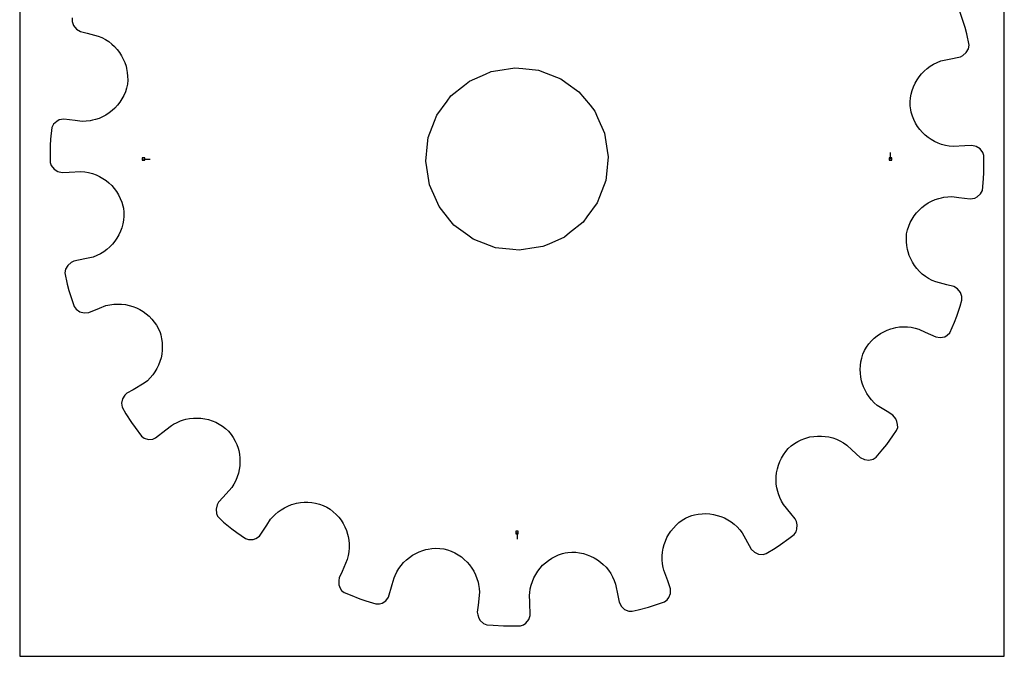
# Model space of a CAD drawing. Extents: x 0 to 216, y 0 to 279.
# Tile 1 of 2: x 0 to 216, y 0 to 140. Entities that reach past the tile are written whole.
import ezdxf

# ---------------------------------------------------------------- set-up
doc = ezdxf.new("R2010")
doc.units = 0

msp = doc.modelspace()

# ---------------------------------------------------------------- linework, layer by layer
at = {"layer": 'annotation', "color": 1}
for p, q in [((190.959435, 109.051908), (190.959435, 110.480658)), ((27.144382, 109.051908), (28.573132, 109.051908)), ((109.051908, 27.144382), (109.051908, 25.715632))]:
    msp.add_line(p, q, dxfattribs=at)
at = {"layer": 'boundary', "color": 5}
for p, q in [((206.89401, 139.20008), (206.161447, 141.378212)), ((11.487747, 139.978734), (11.481042, 139.232808)), ((11.481042, 139.232808), (11.809977, 138.306217)), ((11.809977, 138.306217), (12.432149, 137.544593)), ((207.338126, 137.87959), (206.89401, 139.20008)), ((12.432149, 137.544593), (13.300322, 137.028512)), ((13.300322, 137.028512), (14.780775, 136.647776)), ((14.780775, 136.647776), (17.222766, 136.019756)), ((17.222766, 136.019756), (18.031522, 135.673375)), ((207.677619, 136.528414), (207.338126, 137.87959)), ((208.223744, 134.018406), (207.677619, 136.528414)), ((18.031522, 135.673375), (18.795922, 135.263902)), ((18.795922, 135.263902), (19.514762, 134.794733)), ((19.514762, 134.794733), (20.184552, 134.270592)), ((20.184552, 134.270592), (20.803485, 133.695131)), ((208.056706, 133.212345), (208.223744, 134.018406)), ((20.803485, 133.695131), (21.369214, 133.072441)), ((21.369214, 133.072441), (21.879327, 132.406431)), ((21.879327, 132.406431), (22.331586, 131.701365)), ((22.331586, 131.701365), (22.723471, 130.960979)), ((206.25765, 131.458581), (206.816131, 131.748284)), ((206.816131, 131.748284), (207.568217, 132.374714)), ((207.568217, 132.374714), (208.056706, 133.212345)), ((22.723471, 130.960979), (23.052707, 130.189483)), ((23.052707, 130.189483), (23.316847, 129.390723)), ((199.659821, 129.40533), (200.387464, 129.85366)), ((200.387464, 129.85366), (201.158757, 130.241614)), ((201.158757, 130.241614), (201.971409, 130.565179)), ((201.971409, 130.565179), (203.783739, 130.972552)), ((203.783739, 130.972552), (206.25765, 131.458581)), ((23.316847, 129.390723), (23.439386, 128.879162)), ((23.439386, 128.879162), (23.592786, 128.045585)), ((23.592786, 128.045585), (23.674933, 127.195395)), ((197.23867, 127.084745), (197.765581, 127.736155)), ((197.765581, 127.736155), (198.346548, 128.342575)), ((198.346548, 128.342575), (198.978779, 128.900289)), ((198.978779, 128.900289), (199.659821, 129.40533)), ((23.616632, 125.461021), (23.438357, 124.601977)), ((23.683819, 126.332403), (23.616632, 125.461021)), ((23.674933, 127.195395), (23.683819, 126.332403)), ((196.008635, 124.899286), (196.357881, 125.662342)), ((196.357881, 125.662342), (196.76867, 126.392193)), ((196.76867, 126.392193), (197.23867, 127.084745)), ((23.167662, 123.773299), (22.830277, 122.980946)), ((23.438357, 124.601977), (23.167662, 123.773299)), ((195.358012, 122.448505), (195.506075, 123.288521)), ((195.506075, 123.288521), (195.723898, 124.106726)), ((195.723898, 124.106726), (196.008635, 124.899286)), ((21.96977, 121.517141), (21.454006, 120.85133)), ((22.429844, 122.22792), (21.96977, 121.517141)), ((22.830277, 122.980946), (22.429844, 122.22792)), ((195.28027, 120.719009), (195.282041, 121.590601)), ((195.282041, 121.590601), (195.358012, 122.448505)), ((19.608687, 119.153038), (18.906344, 118.696219)), ((20.269674, 119.66643), (19.608687, 119.153038)), ((20.886218, 120.233361), (20.269674, 119.66643)), ((21.454006, 120.85133), (20.886218, 120.233361)), ((195.376196, 119.846953), (195.28027, 120.719009)), ((195.487691, 119.310833), (195.376196, 119.846953)), ((195.737397, 118.4801), (195.487691, 119.310833)), ((7.426542, 116.668194), (7.01879, 115.953312)), ((8.150093, 117.313669), (7.426542, 116.668194)), ((8.682621, 117.614804), (8.150093, 117.313669)), ((9.679682, 117.780093), (8.682621, 117.614804)), ((12.182727, 117.47788), (9.679682, 117.780093)), ((13.700195, 117.294664), (12.182727, 117.47788)), ((14.579824, 117.32299), (13.700195, 117.294664)), ((15.441193, 117.426487), (14.579824, 117.32299)), ((15.964448, 117.535584), (15.441193, 117.426487)), ((16.589114, 117.694109), (15.964448, 117.535584)), ((17.392938, 117.963874), (16.589114, 117.694109)), ((18.166595, 118.298861), (17.392938, 117.963874)), ((18.906344, 118.696219), (18.166595, 118.298861)), ((196.054203, 117.683067), (195.737397, 118.4801)), ((196.435134, 116.922646), (196.054203, 117.683067)), ((196.875929, 116.202169), (196.435134, 116.922646)), ((7.01879, 115.953312), (6.762373, 113.397265)), ((197.374097, 115.524049), (196.875929, 116.202169)), ((197.92563, 114.892075), (197.374097, 115.524049)), ((198.526812, 114.309198), (197.92563, 114.892075)), ((6.762373, 113.397265), (6.6675, 112.007266)), ((199.174671, 113.778325), (198.526812, 114.309198)), ((199.866204, 113.302324), (199.174671, 113.778325)), ((200.596582, 112.884894), (199.866204, 113.302324)), ((201.362871, 112.529005), (200.596582, 112.884894)), ((202.162041, 112.237458), (201.362871, 112.529005)), ((6.6675, 112.007266), (6.691446, 109.709275)), ((202.990462, 112.013372), (202.162041, 112.237458)), ((203.844, 111.86031), (202.990462, 112.013372)), ((204.720204, 111.78074), (203.844, 111.86031)), ((207.236624, 111.938078), (204.720204, 111.78074)), ((208.762199, 112.033464), (207.236624, 111.938078)), ((209.74807, 111.810752), (208.762199, 112.033464)), ((210.574172, 111.278941), (209.74807, 111.810752)), ((211.173586, 110.499323), (210.574172, 111.278941)), ((211.397854, 109.787695), (211.173586, 110.499323)), ((6.691446, 109.709275), (6.705963, 108.316122)), ((6.705963, 108.316122), (6.930231, 107.604494)), ((211.412371, 108.394542), (211.397854, 109.787695)), ((211.436317, 106.096551), (211.412371, 108.394542)), ((6.930231, 107.604494), (7.529645, 106.824876)), ((7.529645, 106.824876), (8.355746, 106.293065)), ((8.355746, 106.293065), (9.341617, 106.070352)), ((9.341617, 106.070352), (10.867193, 106.165738)), ((10.867193, 106.165738), (13.383613, 106.323076)), ((13.383613, 106.323076), (14.259817, 106.243507)), ((14.259817, 106.243507), (15.113355, 106.090445)), ((15.113355, 106.090445), (15.941776, 105.866359)), ((15.941776, 105.866359), (16.740946, 105.574812)), ((211.341444, 104.706551), (211.436317, 106.096551)), ((16.740946, 105.574812), (17.507235, 105.218923)), ((17.507235, 105.218923), (18.237612, 104.801492)), ((18.237612, 104.801492), (18.929146, 104.325491)), ((18.929146, 104.325491), (19.577005, 103.794619)), ((19.577005, 103.794619), (20.178187, 103.211741)), ((211.085027, 102.150505), (211.341444, 104.706551)), ((20.178187, 103.211741), (20.72972, 102.579768)), ((20.72972, 102.579768), (21.227888, 101.901648)), ((21.227888, 101.901648), (21.668683, 101.18117)), ((210.677274, 101.435623), (211.085027, 102.150505)), ((21.668683, 101.18117), (22.049613, 100.42075)), ((22.049613, 100.42075), (22.36642, 99.623717)), ((22.36642, 99.623717), (22.616126, 98.792984)), ((198.49513, 98.950778), (199.197473, 99.407598)), ((199.197473, 99.407598), (199.937222, 99.804956)), ((199.937222, 99.804956), (200.710878, 100.139943)), ((200.710878, 100.139943), (201.514702, 100.409708)), ((201.514702, 100.409708), (202.139369, 100.568233)), ((202.139369, 100.568233), (202.662624, 100.67733)), ((202.662624, 100.67733), (203.523993, 100.780827)), ((203.523993, 100.780827), (204.403622, 100.809153)), ((204.403622, 100.809153), (205.92109, 100.625937)), ((205.92109, 100.625937), (208.424135, 100.323724)), ((208.424135, 100.323724), (209.421196, 100.489013)), ((209.421196, 100.489013), (209.953723, 100.790148)), ((209.953723, 100.790148), (210.677274, 101.435623)), ((22.616126, 98.792984), (22.727621, 98.256864)), ((22.727621, 98.256864), (22.823547, 97.384808)), ((22.823547, 97.384808), (22.821776, 96.513216)), ((196.134047, 96.586675), (196.64981, 97.252487)), ((196.64981, 97.252487), (197.217599, 97.870456)), ((197.217599, 97.870456), (197.834143, 98.437387)), ((197.834143, 98.437387), (198.49513, 98.950778)), ((22.745805, 95.655312), (22.597742, 94.815296)), ((22.821776, 96.513216), (22.745805, 95.655312)), ((194.936155, 94.330517), (195.27354, 95.12287)), ((195.27354, 95.12287), (195.673973, 95.875897)), ((195.673973, 95.875897), (196.134047, 96.586675)), ((22.095182, 93.20453), (21.745936, 92.441474)), ((22.379918, 93.997091), (22.095182, 93.20453)), ((22.597742, 94.815296), (22.379918, 93.997091)), ((194.487185, 92.642796), (194.66546, 93.50184)), ((194.66546, 93.50184), (194.936155, 94.330517)), ((20.865147, 91.019071), (20.338236, 90.367661)), ((21.335147, 91.711624), (20.865147, 91.019071)), ((21.745936, 92.441474), (21.335147, 91.711624)), ((194.419998, 91.771414), (194.487185, 92.642796)), ((194.428883, 90.908422), (194.419998, 91.771414)), ((194.51103, 90.058232), (194.428883, 90.908422)), ((18.443996, 88.698486), (17.716353, 88.250156)), ((19.125038, 89.203528), (18.443996, 88.698486)), ((19.757269, 89.761241), (19.125038, 89.203528)), ((20.338236, 90.367661), (19.757269, 89.761241)), ((194.66443, 89.224655), (194.51103, 90.058232)), ((194.78697, 88.713094), (194.66443, 89.224655)), ((195.05111, 87.914333), (194.78697, 88.713094)), ((11.846168, 86.645235), (11.287686, 86.355533)), ((14.320078, 87.131265), (11.846168, 86.645235)), ((16.132408, 87.538638), (14.320078, 87.131265)), ((16.945059, 87.862202), (16.132408, 87.538638)), ((17.716353, 88.250156), (16.945059, 87.862202)), ((195.380346, 87.142838), (195.05111, 87.914333)), ((195.772231, 86.402452), (195.380346, 87.142838)), ((196.224489, 85.697385), (195.772231, 86.402452)), ((10.047111, 84.891471), (9.880073, 84.085411)), ((10.5356, 85.729102), (10.047111, 84.891471)), ((11.287686, 86.355533), (10.5356, 85.729102)), ((196.734603, 85.031376), (196.224489, 85.697385)), ((197.300332, 84.408686), (196.734603, 85.031376)), ((197.919265, 83.833225), (197.300332, 84.408686)), ((9.880073, 84.085411), (10.426198, 81.575403)), ((198.589055, 83.309084), (197.919265, 83.833225)), ((199.307895, 82.839915), (198.589055, 83.309084)), ((200.072294, 82.430442), (199.307895, 82.839915)), ((200.881051, 82.08406), (200.072294, 82.430442)), ((203.323042, 81.456041), (200.881051, 82.08406)), ((10.426198, 81.575403), (10.765691, 80.224227)), ((10.765691, 80.224227), (11.209806, 78.903737)), ((204.803495, 81.075305), (203.323042, 81.456041)), ((205.671668, 80.559224), (204.803495, 81.075305)), ((206.29384, 79.797599), (205.671668, 80.559224)), ((11.209806, 78.903737), (11.942369, 76.725604)), ((206.199391, 76.795596), (206.61607, 78.125083)), ((206.622774, 78.871009), (206.29384, 79.797599)), ((206.61607, 78.125083), (206.622774, 78.871009)), ((11.942369, 76.725604), (12.375795, 76.118312)), ((12.375795, 76.118312), (13.186866, 75.561773)), ((15.143238, 75.404075), (17.487743, 76.331304)), ((17.487743, 76.331304), (18.909097, 76.893435)), ((18.909097, 76.893435), (19.767054, 77.088701)), ((19.767054, 77.088701), (20.626202, 77.206496)), ((20.626202, 77.206496), (21.483215, 77.249395)), ((21.483215, 77.249395), (22.333371, 77.219199)), ((22.333371, 77.219199), (23.172446, 77.117477)), ((23.172446, 77.117477), (23.996262, 76.946492)), ((23.996262, 76.946492), (24.800262, 76.70723)), ((24.800262, 76.70723), (25.580491, 76.402603)), ((25.580491, 76.402603), (26.332758, 76.034136)), ((26.332758, 76.034136), (27.052594, 75.603526)), ((27.052594, 75.603526), (27.735628, 75.112388)), ((205.512085, 74.602622), (206.199391, 76.795596)), ((13.186866, 75.561773), (14.136949, 75.311151)), ((14.136949, 75.311151), (15.143238, 75.404075)), ((27.735628, 75.112388), (28.378017, 74.563587)), ((28.378017, 74.563587), (28.975209, 73.958088)), ((28.975209, 73.958088), (29.522714, 73.297589)), ((204.992357, 73.309948), (205.512085, 74.602622)), ((29.522714, 73.297589), (30.016758, 72.584907)), ((30.016758, 72.584907), (30.45303, 71.821637)), ((30.45303, 71.821637), (30.768215, 70.999776)), ((189.447323, 71.172859), (190.208928, 71.521619)), ((190.208928, 71.521619), (190.995974, 71.805723)), ((190.995974, 71.805723), (191.60475, 71.97615)), ((191.60475, 71.97615), (192.113358, 72.095712)), ((192.113358, 72.095712), (192.945868, 72.218783)), ((192.945868, 72.218783), (193.789533, 72.271783)), ((193.789533, 72.271783), (194.639571, 72.252914)), ((194.639571, 72.252914), (195.492653, 72.160268)), ((195.492653, 72.160268), (196.344123, 71.992281)), ((196.344123, 71.992281), (197.189357, 71.747449)), ((197.189357, 71.747449), (198.576034, 71.104202)), ((203.958597, 70.95825), (204.992357, 73.309948)), ((30.768215, 70.999776), (30.917141, 70.480334)), ((30.917141, 70.480334), (31.109826, 69.64109)), ((31.109826, 69.64109), (31.228394, 68.796508)), ((186.183461, 68.511381), (186.749363, 69.160539)), ((186.749363, 69.160539), (187.362819, 69.752976)), ((187.362819, 69.752976), (188.020126, 70.286796)), ((188.020126, 70.286796), (188.716232, 70.760717)), ((188.716232, 70.760717), (189.447323, 71.172859)), ((198.576034, 71.104202), (200.863343, 70.043172)), ((200.863343, 70.043172), (201.862654, 69.892377)), ((201.862654, 69.892377), (202.825957, 70.087751)), ((202.825957, 70.087751), (203.349878, 70.40434)), ((203.349878, 70.40434), (203.958597, 70.95825)), ((31.248119, 67.109043), (31.151886, 66.275389)), ((31.228394, 68.796508), (31.274063, 67.950953)), ((31.274063, 67.950953), (31.248119, 67.109043)), ((184.90201, 66.236842), (185.235139, 67.044901)), ((185.235139, 67.044901), (185.669921, 67.806985)), ((185.669921, 67.806985), (186.183461, 68.511381)), ((30.986527, 65.454209), (30.753403, 64.65026)), ((31.151886, 66.275389), (30.986527, 65.454209)), ((184.458845, 64.579572), (184.643409, 65.413624)), ((184.643409, 65.413624), (184.90201, 66.236842)), ((30.088906, 63.111761), (29.659802, 62.385867)), ((30.453826, 63.867963), (30.088906, 63.111761)), ((30.753403, 64.65026), (30.453826, 63.867963)), ((184.307641, 62.897216), (184.347303, 63.739259)), ((184.338472, 62.058201), (184.307641, 62.897216)), ((184.347303, 63.739259), (184.458845, 64.579572)), ((28.614659, 61.044069), (28.001033, 60.436842)), ((29.167872, 61.695047), (28.614659, 61.044069)), ((29.659802, 62.385867), (29.167872, 61.695047)), ((184.439182, 61.226669), (184.338472, 62.058201)), ((184.608884, 60.407084), (184.439182, 61.226669)), ((24.863166, 58.447324), (23.527758, 57.703574)), ((27.328199, 59.877925), (24.863166, 58.447324)), ((28.001033, 60.436842), (27.328199, 59.877925)), ((184.740999, 59.902637), (184.608884, 60.407084)), ((185.02064, 59.111382), (184.740999, 59.902637)), ((185.36609, 58.34449), (185.02064, 59.111382)), ((185.777157, 57.605793), (185.36609, 58.34449)), ((22.564378, 56.427203), (22.358505, 55.479827)), ((23.086115, 57.255363), (22.564378, 56.427203)), ((23.527758, 57.703574), (23.086115, 57.255363)), ((186.252016, 56.900321), (185.777157, 57.605793)), ((186.790609, 56.232137), (186.252016, 56.900321)), ((187.391177, 55.606385), (186.790609, 56.232137)), ((22.358505, 55.479827), (22.448846, 54.661727)), ((22.448846, 54.661727), (23.262968, 53.209683)), ((188.05299, 55.02727), (187.391177, 55.606385)), ((190.181374, 53.675396), (188.05299, 55.02727)), ((23.262968, 53.209683), (24.484053, 51.262817)), ((35.294139, 51.630772), (35.905482, 51.834477)), ((35.905482, 51.834477), (36.414688, 51.980095)), ((36.414688, 51.980095), (37.243966, 52.14236)), ((37.243966, 52.14236), (38.080165, 52.233898)), ((38.080165, 52.233898), (38.919068, 52.255493)), ((38.919068, 52.255493), (39.754984, 52.206462)), ((39.754984, 52.206462), (40.584444, 52.08869)), ((40.584444, 52.08869), (41.401991, 51.901353)), ((41.401991, 51.901353), (42.203291, 51.645306)), ((191.471703, 52.855825), (190.181374, 53.675396)), ((192.138408, 52.096338), (191.471703, 52.855825)), ((192.359979, 51.525928), (192.138408, 52.096338)), ((24.484053, 51.262817), (25.314691, 50.144273)), ((25.314691, 50.144273), (26.684817, 48.299248)), ((32.08043, 49.637881), (33.25853, 50.611716)), ((33.25853, 50.611716), (33.728873, 50.892228)), ((33.728873, 50.892228), (34.500196, 51.297675)), ((34.500196, 51.297675), (35.294139, 51.630772)), ((42.203291, 51.645306), (42.984097, 51.322111)), ((42.984097, 51.322111), (43.738857, 50.930227)), ((43.738857, 50.930227), (44.463768, 50.471738)), ((44.463768, 50.471738), (45.153853, 49.94632)), ((45.153853, 49.94632), (45.804614, 49.354914)), ((192.284139, 49.489675), (192.520868, 50.197162)), ((192.504331, 50.809119), (192.359979, 51.525928)), ((192.520868, 50.197162), (192.504331, 50.809119)), ((26.684817, 48.299248), (27.284372, 47.85525)), ((27.284372, 47.85525), (28.227662, 47.577148)), ((28.227662, 47.577148), (29.208785, 47.632101)), ((29.208785, 47.632101), (29.786767, 47.880786)), ((29.786767, 47.880786), (32.08043, 49.637881)), ((45.804614, 49.354914), (46.358442, 48.671175)), ((46.358442, 48.671175), (46.843874, 47.951785)), ((46.843874, 47.951785), (47.260285, 47.200886)), ((171.386356, 47.476771), (172.1763, 47.781494)), ((172.1763, 47.781494), (172.784903, 47.965791)), ((172.784903, 47.965791), (173.29192, 48.09631)), ((173.29192, 48.09631), (174.119191, 48.23624)), ((174.119191, 48.23624), (174.953986, 48.306411)), ((174.953986, 48.306411), (175.791699, 48.306752)), ((175.791699, 48.306752), (176.627724, 48.237196)), ((176.627724, 48.237196), (177.457284, 48.097308)), ((177.457284, 48.097308), (178.276372, 47.88677)), ((178.276372, 47.88677), (179.079064, 47.605848)), ((179.079064, 47.605848), (179.862019, 47.254013)), ((190.145588, 46.480876), (191.476983, 48.35406)), ((191.476983, 48.35406), (192.284139, 49.489675)), ((47.260285, 47.200886), (47.608015, 46.424385)), ((47.608015, 46.424385), (47.886665, 45.626291)), ((47.886665, 45.626291), (48.017183, 45.119275)), ((167.959188, 44.893394), (168.525687, 45.558996)), ((168.525687, 45.558996), (169.174577, 46.14941)), ((169.174577, 46.14941), (169.880511, 46.660657)), ((169.880511, 46.660657), (170.619519, 47.103118)), ((170.619519, 47.103118), (171.386356, 47.476771)), ((179.862019, 47.254013), (180.619865, 46.831158)), ((180.619865, 46.831158), (181.347989, 46.337213)), ((181.347989, 46.337213), (182.468059, 45.296951)), ((187.777479, 43.649167), (189.251789, 45.412101)), ((189.251789, 45.412101), (190.145588, 46.480876)), ((48.017183, 45.119275), (48.183426, 44.296864)), ((48.183426, 44.296864), (48.279927, 43.464908)), ((48.279927, 43.464908), (48.306624, 42.628297)), ((166.659722, 42.689396), (167.025681, 43.453987)), ((167.025681, 43.453987), (167.459031, 44.190164)), ((167.459031, 44.190164), (167.959188, 44.893394)), ((182.468059, 45.296951), (184.315602, 43.581051)), ((184.315602, 43.581051), (185.218858, 43.129175)), ((186.195882, 43.016955), (187.153348, 43.24062)), ((187.153348, 43.24062), (187.777479, 43.649167)), ((48.263449, 41.791634), (48.150106, 40.959635)), ((48.306624, 42.628297), (48.263449, 41.791634)), ((165.970676, 40.27138), (166.131757, 41.093424)), ((166.131757, 41.093424), (166.36187, 41.900855)), ((166.36187, 41.900855), (166.659722, 42.689396)), ((185.218858, 43.129175), (186.195882, 43.016955)), ((47.711877, 39.327714), (47.386807, 38.537309)), ((47.966234, 40.136595), (47.711877, 39.327714)), ((48.150106, 40.959635), (47.966234, 40.136595)), ((165.856474, 38.60244), (165.878849, 39.439483)), ((165.878849, 39.439483), (165.970676, 40.27138)), ((46.523644, 37.030645), (44.621313, 34.908285)), ((46.990757, 37.769986), (46.523644, 37.030645)), ((47.386807, 38.537309), (46.990757, 37.769986)), ((165.904468, 37.764558), (165.856474, 38.60244)), ((166.022701, 36.930971), (165.904468, 37.764558)), ((166.212002, 36.105982), (166.022701, 36.930971)), ((44.621313, 34.908285), (43.581052, 33.788215)), ((166.35762, 35.596777), (166.212002, 36.105982)), ((166.663438, 34.794941), (166.35762, 35.596777)), ((167.041529, 34.014018), (166.663438, 34.794941)), ((43.299727, 33.225876), (43.05931, 32.276694)), ((43.581052, 33.788215), (43.299727, 33.225876)), ((57.339526, 32.147433), (58.065682, 32.582577)), ((58.065682, 32.582577), (58.821932, 32.952793)), ((58.821932, 32.952793), (59.603993, 33.257273)), ((59.603993, 33.257273), (60.208458, 33.442913)), ((60.208458, 33.442913), (60.712905, 33.575028)), ((60.712905, 33.575028), (61.538138, 33.718959)), ((61.538138, 33.718959), (62.373489, 33.793466)), ((62.373489, 33.793466), (63.214724, 33.797819)), ((63.214724, 33.797819), (64.057257, 33.731472)), ((64.057257, 33.731472), (64.896224, 33.592531)), ((64.896224, 33.592531), (65.727297, 33.380309)), ((65.727297, 33.380309), (66.545754, 33.093591)), ((66.545754, 33.093591), (67.347509, 32.732325)), ((67.347509, 32.732325), (68.085542, 32.252974)), ((167.492101, 33.25853), (167.041529, 34.014018)), ((169.098431, 31.315267), (167.492101, 33.25853)), ((43.05931, 32.276694), (43.156202, 31.311846)), ((43.156202, 31.311846), (43.394819, 30.714902)), ((43.394819, 30.714902), (44.717943, 29.432539)), ((55.02727, 30.050827), (55.387809, 30.462851)), ((55.387809, 30.462851), (55.995959, 31.086535)), ((55.995959, 31.086535), (56.648128, 31.648519)), ((56.648128, 31.648519), (57.339526, 32.147433)), ((68.085542, 32.252974), (68.769546, 31.718706)), ((68.769546, 31.718706), (69.397578, 31.133626)), ((69.397578, 31.133626), (69.968435, 30.502967)), ((69.968435, 30.502967), (70.479801, 29.829505)), ((145.249921, 29.83029), (145.994098, 30.288367)), ((145.994098, 30.288367), (146.793845, 30.649254)), ((146.793845, 30.649254), (147.418952, 30.858501)), ((147.418952, 30.858501), (147.938394, 31.007427)), ((147.938394, 31.007427), (148.780603, 31.171905)), ((148.780603, 31.171905), (149.626623, 31.262641)), ((149.626623, 31.262641), (150.471896, 31.280987)), ((150.471896, 31.280987), (151.311767, 31.228193)), ((151.311767, 31.228193), (152.141653, 31.105624)), ((152.141653, 31.105624), (152.957555, 30.914323)), ((152.957555, 30.914323), (153.754257, 30.655845)), ((153.754257, 30.655845), (154.527821, 30.331352)), ((154.527821, 30.331352), (155.273498, 29.941923)), ((170.072266, 30.137167), (169.098431, 31.315267)), ((44.717943, 29.432539), (46.480876, 27.958229)), ((52.569171, 26.380478), (54.207699, 28.760497)), ((54.207699, 28.760497), (55.02727, 30.050827)), ((70.479801, 29.829505), (70.931022, 29.119672)), ((70.931022, 29.119672), (71.319472, 28.375694)), ((71.319472, 28.375694), (71.64417, 27.603402)), ((142.806058, 27.47783), (143.333095, 28.13556)), ((143.333095, 28.13556), (143.917195, 28.74981)), ((143.917195, 28.74981), (144.556935, 29.316069)), ((144.556935, 29.316069), (145.249921, 29.83029)), ((155.273498, 29.941923), (155.987397, 29.488767)), ((155.987397, 29.488767), (156.664227, 28.973329)), ((156.664227, 28.973329), (157.299531, 28.397215)), ((157.299531, 28.397215), (157.889738, 27.760848)), ((170.320951, 29.559185), (170.072266, 30.137167)), ((170.492457, 28.838479), (170.320951, 29.559185)), ((170.421705, 27.871635), (170.492457, 28.838479)), ((46.480876, 27.958229), (47.616491, 27.151073)), ((47.616491, 27.151073), (49.489675, 25.819678)), ((51.750528, 25.831082), (52.569171, 26.380478)), ((71.64417, 27.603402), (71.903665, 26.80741)), ((71.903665, 26.80741), (72.023228, 26.298802)), ((72.023228, 26.298802), (72.172332, 25.472164)), ((141.586238, 25.286008), (141.93061, 26.048829)), ((141.93061, 26.048829), (142.337765, 26.780905)), ((142.337765, 26.780905), (142.806058, 27.47783)), ((157.889738, 27.760848), (158.429685, 27.065907)), ((158.429685, 27.065907), (159.173435, 25.730498)), ((168.686025, 25.85418), (169.804569, 26.684817)), ((169.804569, 26.684817), (170.248567, 27.284372)), ((170.248567, 27.284372), (170.421705, 27.871635)), ((49.489675, 25.819678), (50.197162, 25.582949)), ((50.197162, 25.582949), (51.180118, 25.609511)), ((51.180118, 25.609511), (51.750528, 25.831082)), ((72.172332, 25.472164), (72.251779, 24.632709)), ((72.260036, 23.785077), (72.195236, 22.933144)), ((72.251779, 24.632709), (72.260036, 23.785077)), ((141.09279, 23.685328), (141.306282, 24.496807)), ((141.306282, 24.496807), (141.586238, 25.286008)), ((159.173435, 25.730498), (160.400243, 23.527758)), ((165.660715, 23.743772), (166.841, 24.484053)), ((166.841, 24.484053), (168.686025, 25.85418)), ((72.055685, 22.081065), (71.839857, 21.233477)), ((72.195236, 22.933144), (72.055685, 22.081065)), ((84.796353, 21.15569), (85.446013, 21.686795)), ((85.446013, 21.686795), (86.136337, 22.160889)), ((86.136337, 22.160889), (86.863393, 22.575561)), ((86.863393, 22.575561), (87.623146, 22.928443)), ((87.623146, 22.928443), (88.411617, 23.217152)), ((88.411617, 23.217152), (89.023227, 23.391136)), ((89.023227, 23.391136), (89.534788, 23.513676)), ((89.534788, 23.513676), (90.375569, 23.640747)), ((90.375569, 23.640747), (91.231462, 23.695659)), ((91.231462, 23.695659), (92.098759, 23.676641)), ((92.098759, 23.676641), (92.972617, 23.580252)), ((92.972617, 23.580252), (93.822679, 23.352333)), ((93.822679, 23.352333), (94.638393, 23.055706)), ((94.638393, 23.055706), (95.416584, 22.693611)), ((95.416584, 22.693611), (96.154355, 22.269936)), ((96.154355, 22.269936), (96.848769, 21.787795)), ((96.848769, 21.787795), (97.497241, 21.251648)), ((116.650716, 21.502313), (117.39606, 21.905838)), ((117.39606, 21.905838), (118.179275, 22.246847)), ((118.179275, 22.246847), (118.997288, 22.521879)), ((118.997288, 22.521879), (119.635855, 22.683719)), ((119.635855, 22.683719), (120.171975, 22.795215)), ((120.171975, 22.795215), (121.050647, 22.840723)), ((121.050647, 22.840723), (121.917946, 22.810289)), ((121.917946, 22.810289), (122.770155, 22.706711)), ((122.770155, 22.706711), (123.602779, 22.531679)), ((123.602779, 22.531679), (124.412242, 22.287914)), ((124.412242, 22.287914), (125.194556, 21.978338)), ((125.194556, 21.978338), (125.945937, 21.605042)), ((125.945937, 21.605042), (126.662734, 21.171524)), ((140.870613, 21.159751), (140.873221, 22.012495)), ((140.873221, 22.012495), (140.947947, 22.855753)), ((140.947947, 22.855753), (141.09279, 23.685328)), ((160.400243, 23.527758), (161.120181, 22.81837)), ((161.120181, 22.81837), (162.013951, 22.410396)), ((162.013951, 22.410396), (162.993825, 22.327047)), ((162.993825, 22.327047), (163.71385, 22.522687)), ((163.71385, 22.522687), (165.660715, 23.743772)), ((71.839857, 21.233477), (70.68642, 18.627151)), ((83.132005, 19.243449), (83.635398, 19.931752)), ((83.635398, 19.931752), (84.191489, 20.56988)), ((84.191489, 20.56988), (84.796353, 21.15569)), ((97.497241, 21.251648), (98.096718, 20.664677)), ((98.096718, 20.664677), (98.643917, 20.030203)), ((98.643917, 20.030203), (99.136812, 19.353143)), ((114.10883, 19.332482), (114.672079, 19.951282)), ((114.672079, 19.951282), (115.285523, 20.521554)), ((115.285523, 20.521554), (115.946225, 21.039864)), ((115.946225, 21.039864), (116.650716, 21.502313)), ((126.662734, 21.171524), (127.340589, 20.679406)), ((127.340589, 20.679406), (127.975967, 20.131401)), ((127.975967, 20.131401), (128.564831, 19.530452)), ((128.564831, 19.530452), (129.103659, 18.879256)), ((140.94178, 20.301932), (140.870613, 21.159751)), ((141.088815, 19.443233), (140.94178, 20.301932)), ((141.210382, 18.909097), (141.088815, 19.443233)), ((70.68642, 18.627151), (70.043172, 17.240474)), ((82.08406, 17.222766), (82.299707, 17.726272)), ((82.299707, 17.726272), (82.685367, 18.507413)), ((82.685367, 18.507413), (83.132005, 19.243449)), ((99.136812, 19.353143), (99.571761, 18.635473)), ((99.571761, 18.635473), (99.946331, 17.882338)), ((99.946331, 17.882338), (100.257319, 17.096241)), ((112.75057, 17.218014), (113.144773, 17.961945)), ((113.144773, 17.961945), (113.598668, 18.66814)), ((113.598668, 18.66814), (114.10883, 19.332482)), ((129.103659, 18.879256), (129.588219, 18.18012)), ((129.588219, 18.18012), (130.014585, 17.435195)), ((130.014585, 17.435195), (130.379251, 16.647915)), ((142.13761, 16.564591), (141.210382, 18.909097)), ((70.043172, 17.240474), (69.949292, 16.618334)), ((69.949292, 16.618334), (70.014011, 15.64144)), ((70.014011, 15.64144), (70.279683, 14.960234)), ((80.88052, 12.972646), (81.703324, 15.742313)), ((81.703324, 15.742313), (82.08406, 17.222766)), ((100.257319, 17.096241), (100.502093, 16.28167)), ((100.502093, 16.28167), (100.61119, 15.758415)), ((100.61119, 15.758415), (100.741764, 14.904931)), ((111.955602, 14.791202), (112.152881, 15.629104)), ((112.152881, 15.629104), (112.418966, 16.439314)), ((112.418966, 16.439314), (112.75057, 17.218014)), ((130.379251, 16.647915), (130.677897, 15.819883)), ((130.677897, 15.819883), (131.163927, 13.345972)), ((142.734814, 14.763433), (142.13761, 16.564591)), ((70.279683, 14.960234), (70.596273, 14.436313)), ((70.596273, 14.436313), (71.177698, 13.968745)), ((71.177698, 13.968745), (72.470372, 13.449017)), ((72.470372, 13.449017), (74.602622, 12.591732)), ((80.271763, 12.197321), (80.88052, 12.972646)), ((100.798461, 14.032194), (100.50694, 11.19715)), ((100.741764, 14.904931), (100.798461, 14.032194)), ((111.780741, 13.383613), (111.830278, 13.92911)), ((111.876127, 11.858037), (111.780741, 13.383613)), ((111.830278, 13.92911), (111.955602, 14.791202)), ((131.163927, 13.345972), (131.458581, 11.846167)), ((142.331989, 12.880742), (142.698073, 13.778358)), ((142.698073, 13.778358), (142.734814, 14.763433)), ((74.602622, 12.591732), (75.932109, 12.175054)), ((75.932109, 12.175054), (78.125083, 11.487747)), ((78.125083, 11.487747), (78.871009, 11.481043)), ((78.871009, 11.481043), (79.447875, 11.685827)), ((79.447875, 11.685827), (80.271763, 12.197321)), ((100.50694, 11.19715), (100.323724, 9.679682)), ((111.949406, 8.969519), (111.876127, 11.858037)), ((131.458581, 11.846167), (131.923915, 10.949107)), ((131.923915, 10.949107), (132.648011, 10.284912)), ((137.87959, 10.765691), (140.057723, 11.498254)), ((140.057723, 11.498254), (141.378213, 11.94237)), ((141.378213, 11.94237), (141.985505, 12.375795)), ((141.985505, 12.375795), (142.331989, 12.880742)), ((100.323724, 9.679682), (100.426628, 9.058943)), ((100.426628, 9.058943), (100.671575, 8.359777)), ((111.61003, 8.04395), (111.949406, 8.969519)), ((132.648011, 10.284912), (133.554472, 9.902945)), ((133.554472, 9.902945), (134.299665, 9.866207)), ((134.299665, 9.866207), (135.65084, 10.205701)), ((135.65084, 10.205701), (137.87959, 10.765691)), ((100.671575, 8.359777), (100.97271, 7.827249)), ((100.97271, 7.827249), (101.716263, 7.183614)), ((101.716263, 7.183614), (102.413764, 6.918865)), ((102.413764, 6.918865), (103.803763, 6.823992)), ((103.803763, 6.823992), (106.096551, 6.6675)), ((106.096551, 6.6675), (107.489704, 6.682017)), ((107.489704, 6.682017), (109.787695, 6.705963)), ((109.787695, 6.705963), (110.499323, 6.930231)), ((110.499323, 6.930231), (110.984689, 7.303408)), ((110.984689, 7.303408), (111.61003, 8.04395))]:
    msp.add_line(p, q, dxfattribs=at)
at = {"layer": 'frame', "color": 5}
for p, q in [((0, 279.4), (0, 0)), ((215.9, 0), (215.9, 279.4)), ((0, 0), (215.9, 0))]:
    msp.add_line(p, q, dxfattribs=at)
at = {"layer": 'hole', "color": 5}
for p, q in [((98.634008, 126.154974), (102.108737, 127.69087)), ((102.108737, 127.69087), (103.415608, 128.268531)), ((103.415608, 128.268531), (104.827455, 128.488279)), ((104.827455, 128.488279), (108.5813, 129.072549)), ((108.5813, 129.072549), (110.320629, 128.885025)), ((110.320629, 128.885025), (113.77905, 128.512161)), ((113.77905, 128.512161), (115.421964, 127.876446)), ((115.421964, 127.876446), (118.654648, 126.625583)), ((94.562399, 122.875852), (97.521187, 125.25875)), ((97.521187, 125.25875), (98.634008, 126.154974)), ((118.654648, 126.625583), (119.776316, 125.806046)), ((119.776316, 125.806046), (122.575115, 123.761141)), ((122.575115, 123.761141), (125.057678, 120.832296)), ((91.478234, 118.654648), (93.719459, 121.722145)), ((93.719459, 121.722145), (94.562399, 122.875852)), ((125.057678, 120.832296), (126.122873, 119.50965)), ((126.122873, 119.50965), (126.732635, 118.162939)), ((89.591656, 113.77905), (90.962609, 117.322087)), ((90.962609, 117.322087), (91.478234, 118.654648)), ((126.732635, 118.162939), (128.268531, 114.688209)), ((128.268531, 114.688209), (128.852801, 110.934364)), ((89.031268, 108.5813), (89.438495, 112.358441)), ((89.438495, 112.358441), (89.591656, 113.77905)), ((128.852801, 110.934364), (129.072549, 109.522517)), ((27.430132, 109.337658), (26.858632, 109.337658)), ((26.858632, 109.337658), (26.858632, 108.766158)), ((26.858632, 108.766158), (27.430132, 108.766158)), ((27.430132, 108.766158), (27.430132, 109.337658)), ((89.251016, 107.169453), (89.031268, 108.5813)), ((129.072549, 109.522517), (128.665322, 105.745376)), ((191.245185, 109.337658), (190.673685, 109.337658)), ((190.673685, 109.337658), (190.673685, 108.766158)), ((190.673685, 108.766158), (191.245185, 108.766158)), ((191.245185, 108.766158), (191.245185, 109.337658)), ((89.835286, 103.415607), (89.251016, 107.169453)), ((128.51216, 104.324767), (127.141208, 100.78173)), ((128.665322, 105.745376), (128.51216, 104.324767)), ((91.371182, 99.940878), (89.835286, 103.415607)), ((91.948843, 98.634008), (91.371182, 99.940878)), ((126.625583, 99.449169), (124.384358, 96.381672)), ((127.141208, 100.78173), (126.625583, 99.449169)), ((94.33174, 95.67522), (91.948843, 98.634008)), ((95.227965, 94.562399), (94.33174, 95.67522)), ((123.541418, 95.227965), (120.58263, 92.845067)), ((124.384358, 96.381672), (123.541418, 95.227965)), ((98.295462, 92.321175), (95.227965, 94.562399)), ((120.58263, 92.845067), (119.469809, 91.948843)), ((99.449169, 91.478234), (98.295462, 92.321175)), ((102.992206, 90.107281), (99.449169, 91.478234)), ((119.469809, 91.948843), (115.995079, 90.412947)), ((104.324767, 89.591656), (102.992206, 90.107281)), ((108.101908, 89.184429), (104.324767, 89.591656)), ((109.522517, 89.031268), (108.101908, 89.184429)), ((113.276362, 89.615538), (109.522517, 89.031268)), ((114.688209, 89.835286), (113.276362, 89.615538)), ((115.995079, 90.412947), (114.688209, 89.835286)), ((109.337658, 27.430132), (108.766158, 27.430132)), ((108.766158, 27.430132), (108.766158, 26.858632)), ((108.766158, 26.858632), (109.337658, 26.858632)), ((109.337658, 26.858632), (109.337658, 27.430132))]:
    msp.add_line(p, q, dxfattribs=at)

doc.saveas('drawing.dxf')
